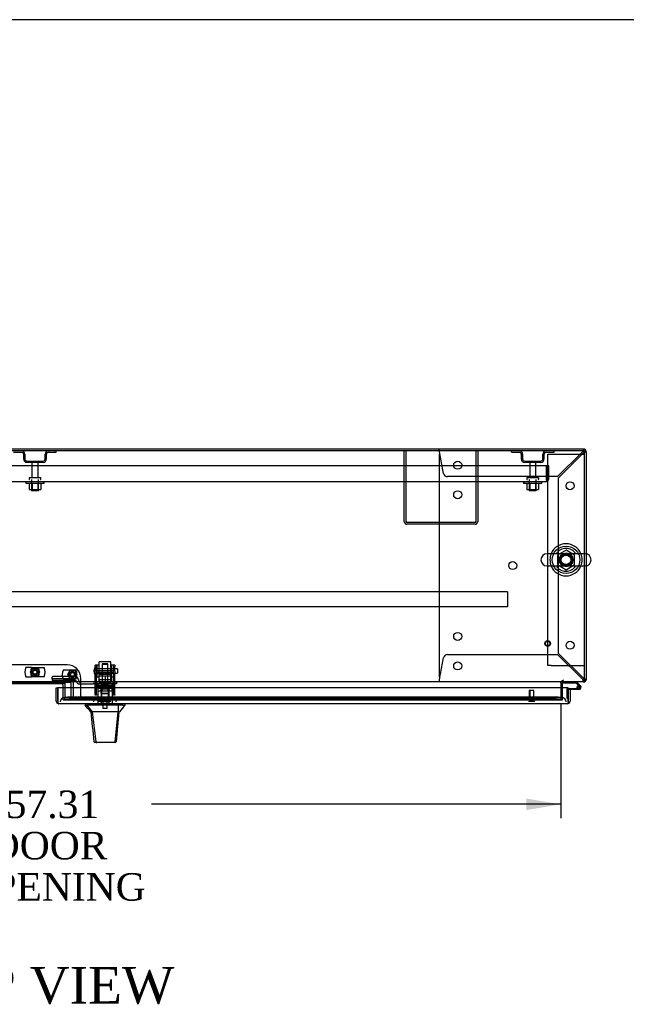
# Model space of a CAD drawing. Header units: inches. Extents: x 1 to 359, y -2 to 239.
# Tile 13 of 22: x 93 to 126, y 185 to 239. Entities that reach past the tile are written whole.
import ezdxf
from ezdxf.enums import TextEntityAlignment as Align
from ezdxf.lldxf.tags import DXFTag

# ---------------------------------------------------------------- set-up
doc = ezdxf.new("R2010")
doc.units = ezdxf.units.IN
doc.header["$MEASUREMENT"] = 0
for name, color, linetype in [('COM43133', 7, 'Continuous'), ('COM50669', 7, 'Continuous'), ('COM50677', 7, 'Continuous'), ('COM54746-56', 7, 'Continuous'), ('COM54926', 7, 'Continuous'), ('COM55738-22', 7, 'Continuous'), ('COM70098', 7, 'Continuous'), ('COM70110-2', 7, 'Continuous'), ('COM70218', 7, 'Continuous'), ('COM70220', 7, 'Continuous'), ('COM70739-1', 7, 'Continuous'), ('COM70838', 7, 'Continuous'), ('COM70839-2', 7, 'Continuous'), ('COM71188-2', 7, 'Continuous'), ('COM71190-2', 7, 'Continuous'), ('COM71196-2', 7, 'Continuous'), ('Default', 7, 'Continuous'), ('GSK86006', 7, 'Continuous'), ('HAN13068', 7, 'Continuous'), ('HAN13068_NUT', 7, 'Continuous'), ('HAN13068_SCREW', 7, 'Continuous'), ('HAN_NUT', 7, 'Continuous'), ('NTS166105', 7, 'Continuous'), ('NTS18024', 7, 'Continuous'), ('NTS18147', 7, 'Continuous'), ('NTS86070', 7, 'Continuous'), ('ROL87452', 7, 'Continuous'), ('RVT17786', 7, 'Continuous'), ('RVT19000', 7, 'Continuous'), ('SCC180005', 7, 'Continuous'), ('SCS86414', 7, 'Continuous'), ('SPC87322', 7, 'Continuous'), ('STD26089', 7, 'Continuous'), ('STD26122', 7, 'Continuous'), ('STD26258', 7, 'Continuous'), ('WAF25059', 7, 'Continuous'), ('WAF25376', 7, 'Continuous'), ('WAF25377', 7, 'Continuous'), ('WAM254785', 7, 'Continuous'), ('WAM30038', 7, 'Continuous')]:
    doc.layers.add(name, color=color, linetype=linetype)
doc.styles.add('SEACAD_Times_New_Roman', font='times.ttf')
tags = doc.linetypes.add('HIDDEN2', pattern=[0.1875, 0.125, -0.0625]).pattern_tags.tags
tags[6:7] = [DXFTag(74, 4), DXFTag(75, 0), DXFTag(340, '0'), DXFTag(46, 0.0), DXFTag(50, 0.0), DXFTag(44, 0.0), DXFTag(45, 0.0)]
tags[4:5] = [DXFTag(74, 4), DXFTag(75, 0), DXFTag(340, '0'), DXFTag(46, 0.0), DXFTag(50, 0.0), DXFTag(44, 0.0), DXFTag(45, 0.0)]
doc.dimstyles.new('HAMMOND_(STH_-_300x200)', dxfattribs={"dimtxt": 1.5, "dimasz": 1.875, "dimexe": 0.75, "dimexo": 0.75, "dimgap": 0.375, "dimtad": 0, "dimtih": 1, "dimtoh": 1, "dimzin": 0, "dimdsep": 46, "dimtxsty": 'SEACAD_Times_New_Roman', "dimblk1": '_SE_FILLED', "dimblk2": '_SE_FILLED', "dimsah": 1, "dimcen": 0.75, "dimadec": 0, "dimazin": 0, "dimtfac": 0.8, "dimtofl": 0, "dimtmove": 0, "dimatfit": 3, "dimfxl": 1, "dimtolj": 1, "dimtzin": 0, "dimarcsym": 0})

# ---------------------------------------------------------------- blocks, each defined once
blk = doc.blocks.new('SE')
at = {"layer": 'COM43133', "color": 7, "linetype": 'HIDDEN2'}
for p, q in [((121.54, 214.565), (65.79, 214.565)), ((121.665, 214.565), (121.54, 214.565)), ((121.54, 213.875), (121.54, 214.565)), ((121.54, 213.875), (121.54, 214.565)), ((121.665, 213.875), (121.665, 214.565)), ((121.48, 213.69), (65.85, 213.69)), ((121.48, 213.69), (121.48, 213.69)), ((121.48, 213.69), (121.48, 213.69)), ((121.54, 213.875), (121.54, 213.875)), ((121.54, 213.792), (121.54, 213.875)), ((121.54, 213.875), (121.54, 213.725)), ((121.54, 213.792), (121.589, 213.725))]:
    blk.add_line(p, q, dxfattribs=at)
for start, end in [(270.1208, 306.194), (270, 270.0589), (306.194, 0)]:
    blk.add_arc((121.48, 213.875), 0.185, start, end, dxfattribs=at)
blk.add_open_spline([(121.54, 213.725), (121.53, 213.714), (121.52, 213.705), (121.505, 213.696), (121.5, 213.693), (121.49, 213.69), (121.485, 213.69), (121.48, 213.69)], degree=3, knots=[0, 0, 0, 0, 0.5, 0.5, 0.75, 0.75, 1, 1, 1, 1], dxfattribs=at)
at = {"layer": 'COM50669', "color": 7, "linetype": 'HIDDEN2'}
for p, q in [((113.79, 211.52), (113.79, 215.377)), ((113.885, 211.52), (113.885, 215.377)), ((117.695, 215.377), (117.695, 211.52)), ((117.79, 215.377), (117.79, 211.52)), ((117.647, 211.472), (113.933, 211.472)), ((117.647, 211.377), (113.933, 211.377))]:
    blk.add_line(p, q, dxfattribs=at)
for centre, radius, start, end in [((113.933, 211.52), 0.143, 180, 270), ((113.933, 211.52), 0.048, 180, 270), ((117.647, 211.52), 0.143, 270, 0), ((117.647, 211.52), 0.048, 270, 0)]:
    blk.add_arc(centre, radius, start, end, dxfattribs=at)
at = {"layer": 'COM50677', "color": 7, "linetype": 'HIDDEN2'}
for p, q in [((121.603, 215.189), (121.788, 215.189)), ((121.603, 203.689), (121.603, 215.189)), ((121.788, 215.189), (123.418, 215.189)), ((123.418, 215.189), (123.603, 215.189)), ((121.788, 203.689), (121.603, 203.689)), ((121.788, 203.689), (123.418, 203.689)), ((123.418, 203.689), (123.603, 203.689))]:
    blk.add_line(p, q, dxfattribs=at)
blk.add_circle((122.603, 209.439), 0.375, dxfattribs=at)
at = {"layer": 'COM54746-56', "color": 7, "linetype": 'HIDDEN2'}
for p, q in [((122.456, 202.782), (122.456, 202.784)), ((122.666, 201.881), (122.666, 202.406)), ((122.691, 202.431), (122.728, 202.431)), ((123.191, 202.486), (123.253, 202.486)), ((123.245, 202.473), (123.245, 202.498)), ((123.344, 202.527), (123.274, 202.597)), ((123.295, 202.548), (123.32, 202.548)), ((123.32, 202.423), (123.295, 202.423)), ((123.37, 202.498), (123.37, 202.473)), ((122.728, 201.881), (122.666, 201.881))]:
    blk.add_line(p, q, dxfattribs=at)
at = {"layer": 'COM54746-56', "color": 7, "linetype": 'Continuous'}
for p, q in [((122.456, 202.722), (122.456, 202.782)), ((123.15, 202.722), (122.456, 202.722)), ((122.728, 202.431), (123.308, 202.431)), ((123.308, 202.369), (122.728, 202.369)), ((122.728, 202.369), (122.728, 202.367)), ((123.274, 202.597), (123.15, 202.722)), ((123.175, 202.784), (123.387, 202.572)), ((123.253, 202.481), (123.191, 202.475)), ((122.728, 201.881), (122.728, 201.881))]:
    blk.add_line(p, q, dxfattribs=at)
blk.add_circle((123.308, 202.486), 0.05, dxfattribs=at)
at = {"layer": 'COM54746-56', "color": 7, "linetype": 'HIDDEN2'}
for centre, radius, start, end in [((122.691, 202.406), 0.025, 90, 180), ((123.308, 202.486), 0.117, 208.0398, 270), ((123.295, 202.498), 0.05, 90, 180), ((123.295, 202.473), 0.05, 180, 270), ((123.32, 202.498), 0.05, 0, 90), ((123.32, 202.473), 0.05, 270, 0)]:
    blk.add_arc(centre, radius, start, end, dxfattribs=at)
at = {"layer": 'COM54746-56', "color": 7, "linetype": 'Continuous'}
for radius, start, end in [(0.117, 270, 185.2159), (0.117, 185.2159, 208.0398), (0.055, 270, 185.2159), (0.055, 185.2159, 270), (0.117, 47.608, 107.0274)]:
    blk.add_arc((123.308, 202.486), radius, start, end, dxfattribs=at)
at = {"layer": 'COM54926', "color": 7, "linetype": 'HIDDEN2'}
for p, q in [((115.698, 215.442), (115.698, 215.472)), ((115.698, 215.367), (115.698, 215.442)), ((115.698, 215.156), (115.698, 203.099)), ((115.929, 214.151), (115.709, 215.329)), ((123.497, 215.329), (122.14, 213.972)), ((122.198, 213.914), (123.555, 215.271)), ((123.555, 215.472), (123.555, 215.442)), ((123.555, 215.367), (123.555, 215.442)), ((123.558, 215.376), (123.555, 215.376)), ((123.555, 215.376), (123.555, 215.376)), ((123.593, 215.329), (123.668, 215.329)), ((123.668, 215.329), (123.698, 215.329)), ((122.14, 213.972), (116.146, 213.972)), ((122.198, 204.341), (122.198, 213.914)), ((115.709, 202.927), (115.929, 204.104)), ((116.146, 204.284), (122.14, 204.284)), ((122.14, 204.284), (123.497, 202.927)), ((123.555, 202.984), (122.198, 204.341)), ((115.698, 202.888), (115.698, 202.813)), ((123.555, 202.888), (123.555, 202.813)), ((123.558, 202.879), (123.555, 202.879)), ((123.555, 202.879), (123.555, 202.879)), ((123.593, 202.927), (123.603, 202.927)), ((115.698, 202.784), (115.698, 202.813)), ((123.555, 202.813), (123.555, 202.784))]:
    blk.add_line(p, q, dxfattribs=at)
for centre in [(116.698, 214.597), (122.823, 213.472), (116.698, 212.987), (119.698, 209.128), (116.698, 205.269), (122.823, 204.784), (116.698, 203.659)]:
    blk.add_circle(centre, 0.218, dxfattribs=at)
for centre, radius, start, end in [((113.112, 215.139), 2.604, 4.1751, 6.6801), ((115.918, 215.156), 0.22, 153.0655, 180), ((124.133, 215.078), 0.683, 147.7709, 158.4452), ((123.706, 215.076), 0.327, 117.4541, 129.5439), ((123.303, 215.479), 0.327, 320.4561, 332.5458), ((123.304, 215.906), 0.683, 291.5548, 302.2291), ((116.146, 214.192), 0.22, 190.6113, 270), ((116.146, 204.064), 0.22, 90, 169.3887), ((115.918, 203.099), 0.22, 180, 206.9345), ((113.112, 203.116), 2.604, 353.3199, 355.8249), ((115.391, 202.996), 0.326, 340.716, 347.6742), ((124.133, 203.177), 0.683, 201.5548, 212.2291), ((123.706, 203.179), 0.327, 230.4561, 242.5459), ((123.303, 202.776), 0.327, 27.4542, 39.5439), ((123.304, 202.349), 0.683, 57.7709, 68.4452)]:
    blk.add_arc(centre, radius, start, end, dxfattribs=at)
blk.add_ellipse((123.555, 215.329), major_axis=(-0.048, 0), ratio=0.99836, start_param=3.141593, end_param=4.712389, dxfattribs=at)
at = {"layer": 'COM55738-22', "color": 7, "linetype": 'HIDDEN2'}
for p, q in [((92.502, 215.305), (92.924, 215.305)), ((93.04, 215.189), (93.04, 214.939)), ((93.112, 215.189), (93.112, 214.939)), ((94.218, 214.939), (94.218, 215.189)), ((94.29, 214.939), (94.29, 215.189)), ((94.405, 215.305), (94.827, 215.305)), ((94.827, 215.305), (94.827, 215.377)), ((119.627, 215.305), (119.627, 215.377)), ((119.627, 215.305), (120.049, 215.305)), ((120.165, 215.189), (120.165, 214.939)), ((120.237, 215.189), (120.237, 214.939)), ((121.343, 214.939), (121.343, 215.189)), ((121.415, 214.939), (121.415, 215.189)), ((121.53, 215.305), (121.952, 215.305)), ((121.952, 215.305), (121.952, 215.377)), ((93.227, 214.824), (94.102, 214.824)), ((93.227, 214.752), (94.102, 214.752)), ((120.352, 214.824), (121.227, 214.824)), ((120.352, 214.752), (121.227, 214.752))]:
    blk.add_line(p, q, dxfattribs=at)
for centre, radius, start, end in [((92.924, 215.189), 0.188, 0, 90), ((92.924, 215.189), 0.116, 0, 90), ((94.405, 215.189), 0.188, 90, 180), ((94.405, 215.189), 0.116, 90, 180), ((120.049, 215.189), 0.188, 0, 90), ((120.049, 215.189), 0.116, 0, 90), ((121.53, 215.189), 0.188, 90, 180), ((121.53, 215.189), 0.116, 90, 180), ((93.227, 214.939), 0.187, 180, 270), ((93.227, 214.939), 0.116, 180, 270), ((94.102, 214.939), 0.116, 270, 0), ((94.102, 214.939), 0.188, 270, 0), ((120.352, 214.939), 0.188, 180, 270), ((120.352, 214.939), 0.116, 180, 270), ((121.227, 214.939), 0.116, 270, 0), ((121.227, 214.939), 0.188, 270, 0)]:
    blk.add_arc(centre, radius, start, end, dxfattribs=at)
at = {"layer": 'COM70098', "color": 7, "linetype": 'HIDDEN2'}
for p, q in [((95.416, 203.716), (91.916, 203.716)), ((96.166, 201.817), (96.166, 202.966)), ((95.203, 201.817), (95.203, 202.472)), ((95.203, 201.817), (96.166, 201.817))]:
    blk.add_line(p, q, dxfattribs=at)
at = {"layer": 'COM70098', "color": 7, "linetype": 'Continuous'}
for p, q in [((95.143, 202.674), (92.189, 202.674)), ((95.203, 202.472), (95.203, 202.614))]:
    blk.add_line(p, q, dxfattribs=at)
at = {"layer": 'COM70098', "color": 7, "linetype": 'HIDDEN2'}
for centre in [(93.666, 203.317), (95.703, 203.192)]:
    blk.add_circle(centre, 0.156, dxfattribs=at)
blk.add_arc((95.416, 202.966), 0.75, 0, 90, dxfattribs=at)
at = {"layer": 'COM70098', "color": 7, "linetype": 'Continuous'}
blk.add_arc((95.143, 202.614), 0.06, 0, 90, dxfattribs=at)
at = {"layer": 'COM70110-2', "color": 7, "linetype": 'Continuous'}
for p, q in [((123.603, 215.377), (63.73, 215.377)), ((123.603, 209.77), (123.603, 215.377)), ((123.603, 202.927), (123.603, 209.108)), ((123.603, 202.784), (123.603, 202.927)), ((123.603, 202.784), (63.73, 202.784)), ((92.049, 202.715), (95.283, 202.715)), ((95.283, 202.715), (95.283, 202.472)), ((122.323, 202.736), (122.323, 202.784)), ((122.323, 202.736), (122.323, 202.472))]:
    blk.add_line(p, q, dxfattribs=at)
at = {"layer": 'COM70110-2', "color": 7, "linetype": 'HIDDEN2'}
for p, q in [((123.603, 209.108), (123.603, 209.77)), ((95.283, 202.472), (95.283, 201.958)), ((122.323, 202.472), (122.323, 201.958)), ((95.283, 201.958), (95.283, 201.911)), ((95.283, 201.815), (95.283, 201.911)), ((95.284, 201.817), (95.283, 201.815)), ((95.283, 201.815), (95.283, 201.815)), ((95.283, 201.815), (122.323, 201.815)), ((95.284, 201.911), (95.284, 201.91)), ((122.073, 201.951), (95.533, 201.951)), ((122.073, 201.857), (95.533, 201.857)), ((122.322, 201.91), (122.323, 201.911)), ((122.323, 201.815), (122.322, 201.817)), ((122.323, 201.911), (122.323, 201.958)), ((122.323, 201.911), (122.323, 201.815)), ((122.323, 201.815), (122.323, 201.815))]:
    blk.add_line(p, q, dxfattribs=at)
blk.add_circle((122.603, 209.439), 0.344, dxfattribs=at)
for centre, major_axis, start_param, end_param in [((95.533, 201.907), (-0.25, 0), 4.712389, 6.212082), ((95.533, 201.814), (-0.25, 0), 4.712389, 6.212082), ((122.073, 201.907), (0.25, 0), 0.071104, 1.570796), ((122.073, 201.814), (0.25, 0), 0.071104, 1.570796)]:
    blk.add_ellipse(centre, major_axis=major_axis, ratio=0.173648, start_param=start_param, end_param=end_param, dxfattribs=at)
at = {"layer": 'COM70218', "color": 7, "linetype": 'HIDDEN2'}
for p, q in [((119.416, 207.692), (67.916, 207.692)), ((119.416, 207.692), (119.416, 207.649)), ((119.416, 207.649), (119.416, 206.922)), ((119.416, 206.879), (67.916, 206.879)), ((119.416, 206.922), (119.416, 206.879))]:
    blk.add_line(p, q, dxfattribs=at)
at = {"layer": 'COM70220', "color": 7, "linetype": 'HIDDEN2'}
for p, q in [((95.543, 201.942), (95.293, 201.942)), ((122.103, 201.942), (95.543, 201.942)), ((122.353, 201.942), (122.103, 201.942))]:
    blk.add_line(p, q, dxfattribs=at)
for centre, start, end in [((95.293, 201.692), 90, 180), ((122.353, 201.692), 0, 90)]:
    blk.add_arc(centre, 0.25, start, end, dxfattribs=at)
at = {"layer": 'COM70739-1', "color": 7, "linetype": 'HIDDEN2'}
for p, q in [((95.585, 202.754), (91.747, 202.754)), ((95.645, 202.002), (95.645, 202.694)), ((95.77, 202.002), (95.77, 202.694)), ((95.203, 201.942), (95.293, 201.942))]:
    blk.add_line(p, q, dxfattribs=at)
for centre, radius, start, end in [((95.585, 202.694), 0.185, 0, 90), ((95.585, 202.694), 0.06, 0, 90), ((95.585, 202.002), 0.06, 270, 0), ((95.585, 202.002), 0.185, 270, 0)]:
    blk.add_arc(centre, radius, start, end, dxfattribs=at)
at = {"layer": 'COM70838', "color": 7, "linetype": 'HIDDEN2'}
for p, q in [((94.595, 202.941), (94.595, 203.067)), ((94.595, 202.941), (94.595, 202.859)), ((95.84, 202.859), (94.595, 202.859)), ((95.84, 203.085), (94.72, 203.085)), ((95.84, 202.959), (94.72, 202.959)), ((95.84, 202.857), (95.84, 202.959)), ((96.033, 202.916), (96.033, 202.892)), ((95.965, 202.732), (95.965, 202.734)), ((96.025, 202.674), (96.123, 202.674)), ((96.123, 202.674), (96.123, 202.802)), ((96.123, 202.674), (96.836, 202.674)), ((96.836, 202.799), (96.15, 202.799)), ((96.836, 202.799), (96.924, 202.799)), ((96.924, 202.674), (96.836, 202.674)), ((96.924, 202.799), (97.462, 202.799)), ((97.98, 202.674), (96.924, 202.674)), ((97.498, 202.799), (97.98, 202.799)), ((97.98, 202.799), (98.105, 202.799)), ((98.105, 202.674), (97.98, 202.674)), ((98.105, 202.799), (98.105, 202.674))]:
    blk.add_line(p, q, dxfattribs=at)
for centre, radius, start, end in [((95.84, 202.892), 0.193, 0, 90), ((95.84, 202.732), 0.125, 0, 90), ((96.15, 202.916), 0.117, 180, 256.4554), ((96.025, 202.734), 0.06, 180, 270), ((96.15, 202.916), 0.117, 256.4554, 270)]:
    blk.add_arc(centre, radius, start, end, dxfattribs=at)
for centre, major_axis, start_param, end_param in [((94.72, 203.067), (-0.125, 0), 4.712389, 6.283185), ((94.72, 202.941), (0.125, 0), 1.570796, 3.141593)]:
    blk.add_ellipse(centre, major_axis=major_axis, ratio=0.145455, start_param=start_param, end_param=end_param, dxfattribs=at)
at = {"layer": 'COM70839-2', "color": 7, "linetype": 'HIDDEN2'}
for p, q in [((96.949, 203.63), (96.949, 203.707)), ((97.019, 203.707), (96.949, 203.707)), ((96.949, 203.63), (96.949, 203.37)), ((96.949, 203.207), (96.949, 203.37)), ((97.019, 203.707), (97.019, 203.63)), ((97.019, 203.37), (97.019, 203.63)), ((97.941, 203.387), (97.019, 203.387)), ((97.019, 203.37), (97.019, 203.207)), ((97.941, 203.63), (97.941, 203.707)), ((98.011, 203.707), (97.941, 203.707)), ((97.941, 203.63), (97.941, 203.37)), ((97.941, 203.207), (97.941, 203.37)), ((98.011, 203.707), (98.011, 203.63)), ((98.011, 203.37), (98.011, 203.63)), ((98.011, 203.37), (98.011, 203.207)), ((96.949, 202.077), (96.949, 203.207)), ((97.019, 203.323), (97.941, 203.323)), ((97.019, 202.077), (97.019, 203.207)), ((97.941, 202.077), (97.941, 203.207)), ((98.011, 202.077), (98.011, 203.207)), ((97.941, 202.528), (97.019, 202.528)), ((96.949, 202.067), (96.949, 202.077)), ((97.019, 202.067), (96.949, 202.067)), ((97.019, 202.077), (97.019, 202.067)), ((97.941, 202.067), (97.941, 202.077)), ((98.011, 202.067), (97.941, 202.067)), ((98.011, 202.077), (98.011, 202.067))]:
    blk.add_line(p, q, dxfattribs=at)
at = {"layer": 'COM71188-2', "color": 7, "linetype": 'Continuous'}
for p, q in [((123.555, 215.472), (63.778, 215.472)), ((123.698, 215.329), (123.698, 209.765)), ((123.698, 209.113), (123.698, 202.879)), ((123.698, 202.879), (123.603, 202.879)), ((122.418, 202.472), (122.418, 202.736))]:
    blk.add_line(p, q, dxfattribs=at)
at = {"layer": 'COM71188-2', "color": 7, "linetype": 'HIDDEN2'}
for p, q in [((123.698, 209.765), (123.698, 209.113)), ((122.418, 201.817), (122.418, 202.472)), ((122.323, 201.817), (122.418, 201.817))]:
    blk.add_line(p, q, dxfattribs=at)
at = {"layer": 'COM71188-2', "color": 7, "linetype": 'Continuous'}
for centre, radius, start, end in [((123.555, 215.329), 0.143, 0, 90), ((123.555, 202.927), 0.143, 289.6129, 340.3871), ((122.466, 202.736), 0.143, 160.3871, 180), ((122.466, 202.736), 0.048, 90, 180)]:
    blk.add_arc(centre, radius, start, end, dxfattribs=at)
at = {"layer": 'COM71188-2', "color": 7, "linetype": 'HIDDEN2'}
for centre, radius, start, end in [((123.555, 215.329), 0.048, 0, 90), ((122.466, 202.736), 0.143, 90, 160.3871), ((123.555, 202.927), 0.048, 270, 0), ((123.555, 202.927), 0.143, 270, 289.6129)]:
    blk.add_arc(centre, radius, start, end, dxfattribs=at)
at = {"layer": 'COM71190-2', "color": 7, "linetype": 'HIDDEN2'}
for p, q in [((92.049, 202.709), (95.283, 202.709)), ((96.166, 201.817), (122.323, 201.817))]:
    blk.add_line(p, q, dxfattribs=at)
at = {"layer": 'COM71196-2', "color": 7, "linetype": 'Continuous'}
for p, q in [((94.823, 202.472), (94.918, 202.472)), ((94.823, 201.74), (94.823, 202.472)), ((122.728, 202.472), (94.918, 202.472)), ((94.918, 201.74), (94.918, 202.472)), ((94.918, 202.472), (94.918, 201.74)), ((122.728, 201.74), (122.728, 202.472)), ((122.823, 202.367), (122.728, 202.367)), ((122.728, 202.367), (122.728, 201.74)), ((122.823, 202.367), (122.823, 201.74)), ((94.918, 201.677), (94.879, 201.626)), ((94.918, 201.74), (94.918, 201.74)), ((94.918, 201.74), (94.918, 201.677)), ((94.918, 201.74), (94.918, 201.626)), ((122.68, 201.597), (94.966, 201.597)), ((94.966, 201.597), (94.966, 201.597)), ((94.966, 201.597), (94.966, 201.597)), ((94.966, 201.597), (94.966, 201.597)), ((122.68, 201.597), (122.68, 201.597)), ((122.68, 201.597), (122.68, 201.597)), ((122.728, 201.74), (122.728, 201.74)), ((122.728, 201.677), (122.728, 201.74)), ((122.728, 201.74), (122.728, 201.626)), ((122.728, 201.677), (122.767, 201.626))]:
    blk.add_line(p, q, dxfattribs=at)
for centre, start, end in [((94.966, 201.74), 180, 232.4964), ((94.966, 201.74), 232.4964, 269.8439), ((94.966, 201.74), 269.9238, 270), ((122.68, 201.74), 270.1561, 307.5036), ((122.68, 201.74), 270, 270.0762), ((122.68, 201.74), 307.5036, 0)]:
    blk.add_arc(centre, 0.143, start, end, dxfattribs=at)
for points in [[(94.918, 201.626), (94.926, 201.617), (94.934, 201.609), (94.946, 201.602), (94.95, 201.6), (94.958, 201.597), (94.962, 201.597), (94.966, 201.597)], [(122.728, 201.626), (122.72, 201.617), (122.712, 201.609), (122.7, 201.602), (122.696, 201.6), (122.688, 201.597), (122.684, 201.597), (122.68, 201.597)]]:
    blk.add_open_spline(points, degree=3, knots=[0, 0, 0, 0, 0.5, 0.5, 0.75, 0.75, 1, 1, 1, 1], dxfattribs=at)
at = {"layer": 'GSK86006', "color": 7, "linetype": 'HIDDEN2'}
for centre in [(93.666, 203.317), (95.703, 203.192)]:
    blk.add_circle(centre, 0.125, dxfattribs=at)
at = {"layer": 'HAN13068', "color": 7, "linetype": 'HIDDEN2'}
for p, q in [((97.35, 203.789), (97.32, 203.759)), ((97.32, 203.759), (97.64, 203.759)), ((97.32, 203.759), (97.32, 202.799)), ((97.35, 203.789), (97.61, 203.789)), ((97.64, 203.759), (97.61, 203.789)), ((97.64, 202.799), (97.64, 203.759)), ((97.084, 202.299), (97.28, 202.299)), ((97.084, 202.299), (97.084, 201.597)), ((97.28, 202.299), (97.68, 202.299)), ((97.28, 202.299), (97.28, 201.597)), ((97.32, 202.424), (97.32, 202.299)), ((97.32, 202.424), (97.48, 202.424)), ((97.48, 202.424), (97.64, 202.424)), ((97.64, 202.424), (97.64, 202.299)), ((97.68, 202.299), (97.875, 202.299)), ((97.68, 202.299), (97.68, 201.597)), ((97.875, 202.299), (97.875, 201.597))]:
    blk.add_line(p, q, dxfattribs=at)
at = {"layer": 'HAN13068', "color": 7, "linetype": 'Continuous'}
for p, q in [((96.39, 201.597), (96.39, 201.514)), ((96.39, 201.517), (96.489, 201.517)), ((96.503, 201.517), (96.489, 201.517)), ((96.489, 201.517), (96.773, 201.162)), ((96.581, 201.517), (96.503, 201.517)), ((98.199, 201.517), (96.581, 201.517)), ((98.379, 201.517), (98.199, 201.517)), ((98.456, 201.517), (98.379, 201.517)), ((98.456, 201.517), (98.57, 201.517)), ((98.57, 201.514), (98.57, 201.597)), ((96.69, 201.162), (96.705, 201.162)), ((96.773, 201.162), (96.705, 201.162)), ((96.818, 201.162), (96.773, 201.162)), ((96.773, 201.162), (96.988, 199.524)), ((96.91, 201.162), (96.818, 201.162)), ((98.187, 201.162), (96.91, 201.162)), ((98.187, 201.162), (98.023, 199.526)), ((98.217, 201.162), (98.187, 201.162)), ((98.232, 201.162), (98.217, 201.162)), ((98.242, 201.162), (98.232, 201.162)), ((98.242, 201.162), (98.27, 201.162)), ((96.874, 199.537), (96.874, 199.535)), ((97.034, 199.482), (96.934, 199.482)), ((97.971, 199.482), (97.034, 199.482)), ((98.025, 199.482), (97.971, 199.482)), ((98.085, 199.536), (98.085, 199.538))]:
    blk.add_line(p, q, dxfattribs=at)
for centre, radius, start, end in [((92.939, 198.183), 4.799, 38.3744, 44.0095), ((110.686, 190.972), 16.062, 138.9673, 140.6254), ((36.225, 207.206), 62.32, 353.47841, 354.43409), ((96.934, 199.542), 0.06, 185.9929, 270.0075), ((97.969, 199.537), 0.0554, 272.131, 348.8293), ((98.025, 199.542), 0.06, 269.9911, 354.4242)]:
    blk.add_arc(centre, radius, start, end, dxfattribs=at)
for points in [[(98.199, 201.517), (98.195, 201.398), (98.191, 201.28), (98.187, 201.162)], [(96.705, 201.162), (96.761, 200.62), (96.818, 200.078), (96.874, 199.537)], [(98.242, 201.162), (98.19, 200.62), (98.138, 200.079), (98.085, 199.538)]]:
    blk.add_open_spline(points, degree=3, dxfattribs=at)
blk.add_open_spline([(96.988, 199.524), (96.991, 199.511), (96.997, 199.501), (97.014, 199.486), (97.024, 199.482), (97.034, 199.482)], degree=3, knots=[0, 0, 0, 0, 0.5, 0.5, 1, 1, 1, 1], dxfattribs=at)
at = {"layer": 'HAN13068_NUT', "color": 7, "linetype": 'HIDDEN2'}
for p, q in [((97.147, 203.174), (97.147, 203.124)), ((97.147, 203.124), (97.314, 203.124)), ((97.147, 203.124), (97.147, 202.799)), ((97.177, 203.204), (97.782, 203.204)), ((97.314, 203.124), (97.48, 203.124)), ((97.48, 203.124), (97.646, 203.124)), ((97.48, 203.124), (97.48, 202.799)), ((97.646, 203.124), (97.812, 203.124)), ((97.812, 203.124), (97.812, 203.174)), ((97.812, 203.124), (97.812, 202.799))]:
    blk.add_line(p, q, dxfattribs=at)
for centre, start, end in [((97.177, 203.174), 90, 180), ((97.782, 203.174), 0, 90)]:
    blk.add_arc(centre, 0.03, start, end, dxfattribs=at)
at = {"layer": 'HAN13068_SCREW', "color": 7, "linetype": 'HIDDEN2'}
for p, q in [((97.217, 201.792), (97.742, 201.792)), ((97.217, 201.792), (97.217, 201.722)), ((97.369, 201.929), (97.258, 201.929)), ((97.258, 201.929), (97.258, 201.792)), ((97.591, 201.929), (97.369, 201.929)), ((97.369, 201.929), (97.369, 201.792)), ((97.702, 201.929), (97.591, 201.929)), ((97.591, 201.929), (97.591, 201.792)), ((97.702, 201.929), (97.702, 201.792)), ((97.742, 201.722), (97.742, 201.792)), ((97.217, 201.722), (97.742, 201.722)), ((97.364, 201.722), (97.364, 201.347)), ((97.364, 201.347), (97.596, 201.347)), ((97.596, 201.347), (97.596, 201.722))]:
    blk.add_line(p, q, dxfattribs=at)
at = {"layer": 'HAN_NUT', "color": 7, "linetype": 'HIDDEN2'}
for p, q in [((97.174, 201.907), (96.868, 201.907)), ((96.868, 201.692), (96.868, 201.907)), ((97.786, 201.907), (97.174, 201.907)), ((97.174, 201.692), (97.174, 201.907)), ((98.092, 201.907), (97.786, 201.907)), ((97.786, 201.692), (97.786, 201.907)), ((98.092, 201.692), (98.092, 201.907))]:
    blk.add_line(p, q, dxfattribs=at)
at = {"layer": 'NTS166105', "color": 7, "linetype": 'HIDDEN2'}
for p, q in [((93.349, 213.594), (93.349, 213.274)), ((93.511, 213.594), (93.511, 213.274)), ((93.82, 213.594), (93.82, 213.274)), ((93.981, 213.594), (93.981, 213.274)), ((120.474, 213.594), (120.474, 213.274)), ((120.636, 213.594), (120.636, 213.274)), ((120.945, 213.594), (120.945, 213.274)), ((121.106, 213.594), (121.106, 213.274)), ((93.349, 213.274), (93.511, 213.274)), ((93.511, 213.274), (93.82, 213.274)), ((93.82, 213.274), (93.981, 213.274)), ((120.474, 213.274), (120.636, 213.274)), ((120.636, 213.274), (120.945, 213.274)), ((120.945, 213.274), (121.106, 213.274))]:
    blk.add_line(p, q, dxfattribs=at)
at = {"layer": 'NTS18024', "color": 7, "linetype": 'HIDDEN2'}
for p, q in [((122.603, 209.974), (122.138, 209.702)), ((123.068, 209.702), (122.603, 209.974)), ((122.138, 209.702), (122.138, 209.176)), ((123.068, 209.176), (123.068, 209.702)), ((122.138, 209.176), (122.607, 208.901)), ((122.607, 208.901), (123.068, 209.176))]:
    blk.add_line(p, q, dxfattribs=at)
blk.add_circle((122.603, 209.439), 0.263, dxfattribs=at)
at = {"layer": 'NTS18147', "color": 7, "linetype": 'HIDDEN2'}
for p, q in [((97.017, 202.663), (97.017, 202.725)), ((97.08, 202.725), (97.017, 202.725)), ((97.017, 202.725), (97.017, 202.725)), ((97.08, 202.725), (97.017, 202.725)), ((97.085, 202.663), (97.017, 202.663)), ((97.017, 202.663), (97.017, 202.6)), ((97.085, 202.663), (97.017, 202.663)), ((97.017, 202.6), (97.085, 202.6)), ((97.017, 202.6), (97.085, 202.6)), ((97.08, 202.663), (97.08, 202.725)), ((97.08, 202.725), (97.08, 202.725)), ((97.085, 202.6), (97.085, 202.663)), ((97.085, 202.663), (97.085, 202.663)), ((97.085, 202.6), (97.412, 202.6)), ((97.085, 202.6), (97.412, 202.6)), ((97.28, 202.725), (97.248, 202.725)), ((97.28, 202.725), (97.248, 202.725)), ((97.26, 202.6), (97.26, 202.162)), ((97.26, 202.6), (97.26, 202.6)), ((97.548, 202.663), (97.412, 202.663)), ((97.412, 202.663), (97.412, 202.6)), ((97.548, 202.663), (97.412, 202.663)), ((97.412, 202.663), (97.412, 202.663)), ((97.412, 202.6), (97.548, 202.6)), ((97.412, 202.6), (97.548, 202.6)), ((97.548, 202.6), (97.548, 202.663)), ((97.548, 202.663), (97.548, 202.663)), ((97.548, 202.6), (97.875, 202.6)), ((97.548, 202.6), (97.875, 202.6)), ((97.711, 202.725), (97.68, 202.725)), ((97.711, 202.725), (97.68, 202.725)), ((97.7, 202.162), (97.7, 202.6)), ((97.7, 202.6), (97.7, 202.6)), ((97.943, 202.663), (97.875, 202.663)), ((97.875, 202.663), (97.875, 202.6)), ((97.943, 202.663), (97.875, 202.663)), ((97.875, 202.663), (97.875, 202.663)), ((97.875, 202.6), (97.943, 202.6)), ((97.875, 202.6), (97.943, 202.6)), ((97.88, 202.725), (97.88, 202.663)), ((97.943, 202.725), (97.88, 202.725)), ((97.88, 202.725), (97.88, 202.725)), ((97.943, 202.725), (97.88, 202.725)), ((97.943, 202.725), (97.943, 202.663)), ((97.943, 202.725), (97.943, 202.725)), ((97.943, 202.6), (97.943, 202.663)), ((97.7, 202.162), (97.26, 202.162)), ((97.26, 202.162), (97.7, 202.162))]:
    blk.add_line(p, q, dxfattribs=at)
for centre, start_param, end_param in [((97.248, 202.406), 2.506883, 3.776302), ((97.248, 202.406), 2.506883, 3.776302), ((97.28, 202.406), 2.506883, 3.141593), ((97.28, 202.406), 2.506883, 3.141593), ((97.68, 202.406), 3.141593, 3.776302), ((97.68, 202.406), 3.141593, 3.776302), ((97.711, 202.406), 2.506883, 3.776302), ((97.711, 202.406), 2.506883, 3.776302)]:
    blk.add_ellipse(centre, major_axis=(0, -0.318), ratio=0.866025, start_param=start_param, end_param=end_param, dxfattribs=at)
at = {"layer": 'NTS86070', "color": 7, "linetype": 'HIDDEN2'}
for p, q in [((93.483, 203.567), (93.173, 203.567)), ((93.483, 203.567), (94.159, 203.567)), ((95.21, 203.442), (95.886, 203.442)), ((93.173, 203.067), (93.483, 203.067)), ((94.159, 203.067), (93.483, 203.067)), ((95.886, 202.942), (95.21, 202.942))]:
    blk.add_line(p, q, dxfattribs=at)
for centre in [(93.666, 203.317), (95.703, 203.192)]:
    blk.add_circle(centre, 0.101, dxfattribs=at)
for centre, start, end in [((93.606, 203.317), 150, 210), ((93.916, 203.317), 150, 210), ((93.416, 203.317), 330, 30), ((93.726, 203.317), 330, 30), ((95.643, 203.192), 150, 210), ((95.453, 203.192), 330, 30)]:
    blk.add_arc(centre, 0.5, start, end, dxfattribs=at)
at = {"layer": 'ROL87452', "color": 7, "linetype": 'HIDDEN2'}
for p, q in [((97.167, 202.879), (97.167, 203.879)), ((97.792, 203.879), (97.167, 203.879)), ((97.792, 202.879), (97.792, 203.879))]:
    blk.add_line(p, q, dxfattribs=at)
at = {"layer": 'RVT17786', "color": 7, "linetype": 'HIDDEN2'}
for p, q in [((98.159, 203.504), (96.949, 203.504)), ((98.159, 203.504), (98.159, 203.254)), ((96.949, 203.254), (98.159, 203.254))]:
    blk.add_line(p, q, dxfattribs=at)
blk.add_arc((97.182, 203.379), 0.318, 137.1291, 222.8709, dxfattribs=at)
at = {"layer": 'RVT19000', "color": 7, "linetype": 'HIDDEN2'}
for p, q in [((97.167, 202.912), (97.792, 202.912)), ((97.167, 202.879), (97.167, 202.799)), ((97.792, 202.799), (97.792, 202.879)), ((97.285, 202.799), (97.285, 202.674)), ((97.339, 202.674), (97.339, 202.462)), ((97.339, 202.462), (97.62, 202.462)), ((97.462, 202.799), (97.498, 202.799)), ((97.62, 202.462), (97.62, 202.674)), ((97.675, 202.674), (97.675, 202.799))]:
    blk.add_line(p, q, dxfattribs=at)
at = {"layer": 'SCC180005', "color": 7, "linetype": 'HIDDEN2'}
for p, q in [((93.417, 203.317), (93.542, 203.533)), ((93.542, 203.533), (93.791, 203.533)), ((93.791, 203.533), (93.916, 203.317)), ((95.454, 203.192), (95.579, 203.408)), ((95.579, 203.408), (95.828, 203.408)), ((95.828, 203.408), (95.953, 203.192)), ((93.542, 203.101), (93.417, 203.317)), ((93.791, 203.101), (93.542, 203.101)), ((93.916, 203.317), (93.791, 203.101)), ((95.579, 202.976), (95.454, 203.192)), ((95.828, 202.976), (95.579, 202.976)), ((95.953, 203.192), (95.828, 202.976))]:
    blk.add_line(p, q, dxfattribs=at)
for centre in [(93.666, 203.317), (95.703, 203.192)]:
    blk.add_circle(centre, 0.123, dxfattribs=at)
at = {"layer": 'SCS86414', "color": 7, "linetype": 'Continuous'}
for p, q in [((123.639, 209.77), (121.567, 209.77)), ((121.567, 209.108), (123.639, 209.108))]:
    blk.add_line(p, q, dxfattribs=at)
for centre, radius, start, end in [((122.603, 209.439), 0.625, 32.0055, 147.9945), ((121.567, 209.439), 0.331, 90, 270), ((123.639, 209.439), 0.331, 270, 90), ((122.603, 209.439), 0.625, 212.0055, 327.9945)]:
    blk.add_arc(centre, radius, start, end, dxfattribs=at)
at = {"layer": 'SPC87322', "color": 7, "linetype": 'HIDDEN2'}
for p, q in [((97.087, 202.674), (97.087, 202.299)), ((97.242, 202.799), (97.242, 202.674)), ((97.252, 202.799), (97.252, 202.674)), ((97.707, 202.799), (97.707, 202.674)), ((97.717, 202.799), (97.717, 202.674)), ((97.872, 202.299), (97.872, 202.674))]:
    blk.add_line(p, q, dxfattribs=at)
at = {"layer": 'STD26089', "color": 7, "linetype": 'HIDDEN2'}
for p, q in [((93.499, 214.692), (93.499, 213.915)), ((93.831, 213.915), (93.831, 214.692)), ((120.624, 214.692), (120.624, 213.915)), ((120.956, 213.915), (120.956, 214.692)), ((93.34, 213.885), (93.34, 213.845)), ((93.96, 213.915), (93.37, 213.915)), ((93.477, 213.815), (93.477, 213.19)), ((93.852, 213.19), (93.852, 213.815)), ((93.99, 213.845), (93.99, 213.885)), ((120.465, 213.885), (120.465, 213.845)), ((121.085, 213.915), (120.495, 213.915)), ((120.602, 213.815), (120.602, 213.19)), ((120.977, 213.19), (120.977, 213.815)), ((121.115, 213.845), (121.115, 213.885)), ((93.852, 213.19), (93.477, 213.19)), ((120.977, 213.19), (120.602, 213.19))]:
    blk.add_line(p, q, dxfattribs=at)
for centre, radius, start, end in [((93.559, 214.692), 0.06, 90, 180), ((93.771, 214.692), 0.06, 0, 90), ((120.684, 214.692), 0.06, 90, 180), ((120.896, 214.692), 0.06, 0, 90), ((93.37, 213.885), 0.03, 90, 180), ((93.37, 213.845), 0.03, 180, 270), ((93.96, 213.885), 0.03, 0, 90), ((93.96, 213.845), 0.03, 270, 0), ((120.495, 213.885), 0.03, 90, 180), ((120.495, 213.845), 0.03, 180, 270), ((121.085, 213.885), 0.03, 0, 90), ((121.085, 213.845), 0.03, 270, 0)]:
    blk.add_arc(centre, radius, start, end, dxfattribs=at)
at = {"layer": 'STD26122', "color": 7, "linetype": 'HIDDEN2'}
for p, q in [((97.33, 202.692), (97.295, 202.657)), ((97.295, 202.657), (97.665, 202.657)), ((97.295, 202.657), (97.295, 201.692)), ((97.63, 202.692), (97.33, 202.692)), ((97.665, 202.657), (97.63, 202.692)), ((97.665, 201.692), (97.665, 202.657))]:
    blk.add_line(p, q, dxfattribs=at)
at = {"layer": 'STD26258', "color": 7, "linetype": 'HIDDEN2'}
for p, q in [((120.853, 202.317), (120.603, 202.317)), ((120.603, 202.317), (120.603, 201.723)), ((120.634, 202.317), (120.634, 201.723)), ((120.822, 202.317), (120.822, 201.723)), ((120.853, 201.723), (120.853, 202.317)), ((120.884, 201.723), (120.572, 201.723)), ((120.572, 201.723), (120.572, 201.692)), ((120.884, 201.692), (120.884, 201.723))]:
    blk.add_line(p, q, dxfattribs=at)
for radius in [0.156, 0.125]:
    blk.add_circle((121.603, 204.879), radius, dxfattribs=at)
at = {"layer": 'WAF25059', "color": 7, "linetype": 'HIDDEN2'}
for p, q in [((93.165, 213.69), (93.165, 213.594)), ((94.165, 213.594), (93.165, 213.594)), ((94.165, 213.594), (94.165, 213.69)), ((120.29, 213.69), (120.29, 213.594)), ((121.29, 213.594), (120.29, 213.594)), ((121.29, 213.594), (121.29, 213.69))]:
    blk.add_line(p, q, dxfattribs=at)
at = {"layer": 'WAF25376', "color": 7, "linetype": 'HIDDEN2'}
for p, q in [((97.043, 203.694), (97.043, 203.064)), ((97.143, 203.694), (97.043, 203.694)), ((97.143, 203.694), (97.143, 203.064)), ((97.817, 203.694), (97.817, 203.064)), ((97.917, 203.694), (97.817, 203.694)), ((97.917, 203.694), (97.917, 203.064)), ((97.043, 203.064), (97.143, 203.064)), ((97.817, 203.064), (97.917, 203.064))]:
    blk.add_line(p, q, dxfattribs=at)
at = {"layer": 'WAF25377', "color": 7, "linetype": 'Continuous'}
for start, end in [(22.2452, 157.7548), (202.2452, 337.7548)]:
    blk.add_arc((122.603, 209.439), 0.875, start, end, dxfattribs=at)
at = {"layer": 'WAF25377', "color": 7, "linetype": 'HIDDEN2'}
for radius, start, end in [(0.875, 157.7548, 202.2452), (0.34, 97.3363, 0), (0.34, 0, 81.6348), (0.875, 0, 22.2452), (0.875, 337.7548, 0)]:
    blk.add_arc((122.603, 209.439), radius, start, end, dxfattribs=at)
at = {"layer": 'WAM254785', "color": 7, "linetype": 'HIDDEN2'}
for radius in [0.75, 0.312]:
    blk.add_circle((122.603, 209.439), radius, dxfattribs=at)
at = {"layer": 'WAM30038', "color": 7, "linetype": 'HIDDEN2'}
for p, q in [((97.105, 202.475), (97.855, 202.475)), ((97.105, 202.475), (97.105, 202.451)), ((97.855, 202.475), (97.105, 202.475)), ((97.105, 202.475), (97.105, 202.475)), ((97.105, 202.451), (97.855, 202.451)), ((97.855, 202.451), (97.105, 202.451)), ((97.306, 202.387), (97.252, 202.387)), ((97.306, 202.387), (97.252, 202.387)), ((97.278, 202.432), (97.306, 202.387)), ((97.278, 202.432), (97.306, 202.387)), ((97.319, 202.403), (97.294, 202.442)), ((97.331, 202.387), (97.303, 202.432)), ((97.331, 202.387), (97.303, 202.432)), ((97.306, 202.387), (97.319, 202.403)), ((97.306, 202.387), (97.319, 202.403)), ((97.462, 202.387), (97.331, 202.387)), ((97.462, 202.387), (97.331, 202.387)), ((97.462, 202.432), (97.462, 202.387)), ((97.497, 202.387), (97.497, 202.432)), ((97.629, 202.387), (97.497, 202.387)), ((97.629, 202.387), (97.497, 202.387)), ((97.657, 202.432), (97.629, 202.387)), ((97.657, 202.432), (97.629, 202.387)), ((97.665, 202.441), (97.641, 202.403)), ((97.641, 202.403), (97.654, 202.387)), ((97.641, 202.403), (97.654, 202.387)), ((97.654, 202.387), (97.682, 202.432)), ((97.654, 202.387), (97.682, 202.432)), ((97.708, 202.387), (97.654, 202.387)), ((97.708, 202.387), (97.654, 202.387)), ((97.855, 202.451), (97.855, 202.475)), ((97.855, 202.475), (97.855, 202.475))]:
    blk.add_line(p, q, dxfattribs=at)
for centre, radius, start, end in [((96.577, 201.866), 0.85, 41.7058, 43.4493), ((97.481, 202.433), 0.0181, 91.7718, 183.073), ((97.479, 202.432), 0.0182, 357.1609, 87.9942), ((98.386, 201.863), 0.854, 136.5547, 138.2901)]:
    blk.add_arc(centre, radius, start, end, dxfattribs=at)
for points, knots in [([(97.252, 202.387), (97.24, 202.399), (97.229, 202.412), (97.217, 202.425), (97.215, 202.427), (97.214, 202.429), (97.212, 202.432)], [0, 0, 0, 0, 0.858552, 0.858552, 0.858552, 1, 1, 1, 1]), ([(97.273, 202.445), (97.273, 202.445), (97.273, 202.444), (97.273, 202.44), (97.275, 202.436), (97.278, 202.432)], [0.4389304, 0.4389304, 0.4389304, 0.4389304, 0.5, 0.5, 1, 1, 1, 1]), ([(97.303, 202.432), (97.301, 202.434), (97.3, 202.436), (97.296, 202.44), (97.294, 202.442), (97.29, 202.446), (97.287, 202.447), (97.282, 202.45), (97.28, 202.451), (97.278, 202.451)], [0, 0, 0, 0, 0.25, 0.25, 0.5, 0.5, 0.75, 0.75, 1, 1, 1, 1]), ([(97.682, 202.451), (97.68, 202.451), (97.677, 202.45), (97.673, 202.447), (97.67, 202.446), (97.664, 202.44), (97.66, 202.436), (97.657, 202.432)], [0, 0, 0, 0, 0.25, 0.25, 0.5, 0.5, 1, 1, 1, 1]), ([(97.682, 202.432), (97.683, 202.434), (97.685, 202.436), (97.686, 202.44), (97.687, 202.442), (97.687, 202.444), (97.687, 202.445), (97.687, 202.445)], [0, 0, 0, 0, 0.25, 0.25, 0.5, 0.5, 0.5626015, 0.5626015, 0.5626015, 0.5626015]), ([(97.748, 202.432), (97.746, 202.429), (97.744, 202.427), (97.743, 202.425), (97.731, 202.412), (97.72, 202.399), (97.708, 202.387)], [0, 0, 0, 0, 0.141448, 0.141448, 0.141448, 1, 1, 1, 1])]:
    blk.add_open_spline(points, degree=3, knots=knots, dxfattribs=at)
blk = doc.blocks.new('DMBLK4016')
at = {"layer": 'Default', "linetype": 'Continuous'}
for points in [[(66.885, 195.804), (66.885, 196.429), (65.01, 196.116)], [(120.448, 195.804), (122.323, 196.116), (120.448, 196.429)]]:
    blk.add_hatch(color=7, dxfattribs=at).paths.add_polyline_path(points)
at = {"layer": 'Default', "color": 7, "linetype": 'Continuous'}
for p, q in [((65.01, 201.597), (65.01, 195.366)), ((122.323, 201.597), (122.323, 195.366)), ((89.233, 196.116), (65.01, 196.116)), ((122.323, 196.116), (100.022, 196.116))]:
    blk.add_line(p, q, dxfattribs=at)
at = {"layer": 'Default', "color": 7, "linetype": 'Continuous', "style": 'SEACAD_Times_New_Roman'}
for s, p in [('57.31', (92.068, 196.866)), ('DOOR ', (91.197, 194.616)), ('OPENING', (89.758, 192.366))]:
    blk.add_text(s, height=1.5, dxfattribs=at).set_placement(p, align=Align.TOP_LEFT)
blk = doc.blocks.new('_SE_FILLED')
at = {"color": 0}
blk.add_line((0, 0), (-1, 0), dxfattribs=at)
blk.add_solid([(0, 0), (-1, -0.1665), (-1, 0.1665), (0, 0)], dxfattribs=at)
blk = doc.blocks.new('BORDER')
at = {"layer": 'Default', "color": 7, "linetype": 'Continuous'}
blk.add_line((0, 27.86), (-41.86, 27.86), dxfattribs=at)

msp = doc.modelspace()

# ---------------------------------------------------------------- block references
at = {"layer": 'Default', "color": 7, "xscale": 8.55, "yscale": 8.55, "zscale": 8.55}
msp.add_blockref('BORDER', (359.223, 0.67), dxfattribs=at)
at = {"layer": 'Default'}
msp.add_blockref('SE', (0, 0), dxfattribs=at)

# ---------------------------------------------------------------- texts
at = {"layer": 'Default', "color": 7, "linetype": 'Continuous', "style": 'SEACAD_Times_New_Roman'}
msp.add_text('TOP VIEW', height=2, dxfattribs=at).set_placement((86.91, 187.254), align=Align.TOP_LEFT)

# ---------------------------------------------------------------- dimensions: what is measured, and where the dimension line sits
at = {"layer": 'Default', "color": 7, "linetype": 'Continuous'}
dim = msp.add_linear_dim(base=(65.01, 196.116), p1=(122.323, 202.347), p2=(65.01, 202.347), text='\\A1;<>\\PDOOR \\XOPENING', dimstyle='HAMMOND_(STH_-_300x200)', dxfattribs=at)
dim.commit()
dim.dimension.update_dxf_attribs({"geometry": 'DMBLK4016', "text_midpoint": (94.627, 196.116), "dimtype": 160})

doc.saveas('drawing.dxf')
